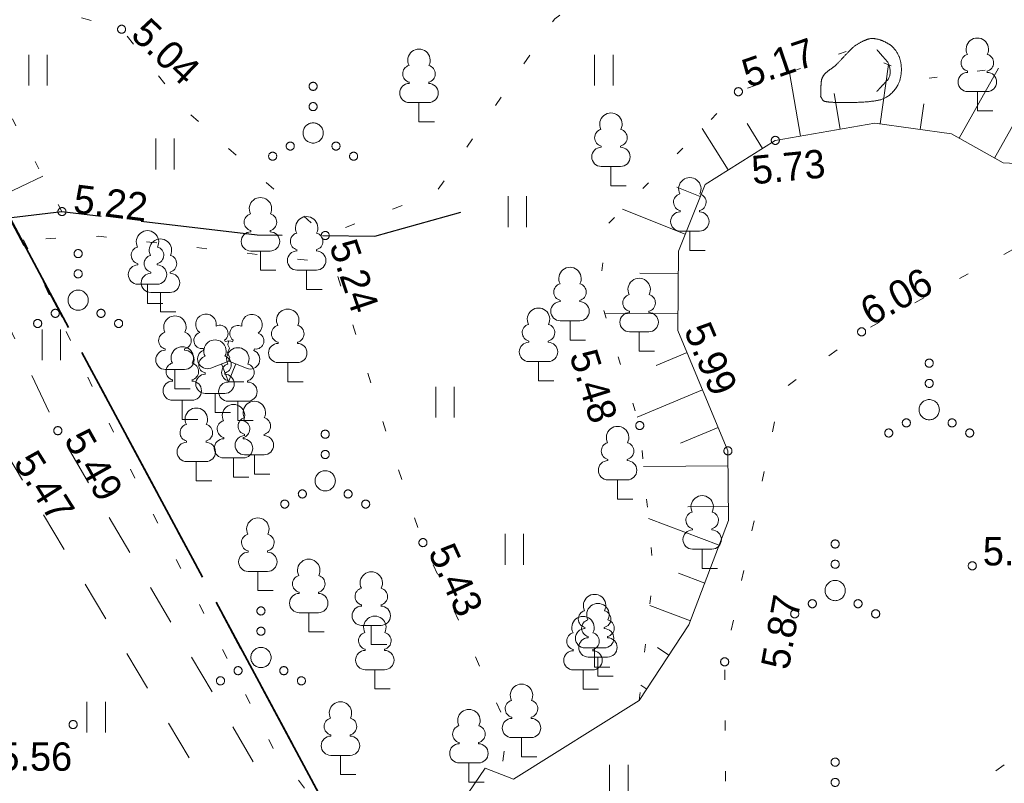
# Model space of a CAD drawing. Header units: metres. Extents: x 538891 to 1080079, y 6588829 to 13178720.
# Tile 180 of 256: x 539920 to 539945, y 6589051 to 6589070. Entities that reach past the tile are written whole.
import ezdxf

# ---------------------------------------------------------------- set-up
doc = ezdxf.new("R2010")
doc.units = ezdxf.units.M
doc.header["$LTSCALE"] = 0.4
for name, pattern in [('ASFBET', [3.125, 1.875, -1.25]), ('KATASTRIPIIR', [17.5, 10, -2.5, 2.5, -2.5]), ('KOLVIK', [3.125, 0.625, -2.5]), ('KRUUSKILL', [5, 2.5, -2.5]), ('NOLVAALL', [3, 0.5, -2.5]), ('TEERADA', [11.25, 8.75, -2.5])]:
    doc.linetypes.add(name, pattern=pattern)
doc.layers.add('GEO', color=7, linetype='Continuous')
doc.styles.add('HK Explorer Book', font='txt')

# ---------------------------------------------------------------- blocks, each defined once
blk = doc.blocks.new('KIVISU')
at = {"color": 7, "linetype": 'Continuous', "lineweight": 9}
blk.add_open_spline([(-2.05, -1.07), (-2.04, -0.87), (-2.034, -0.47), (-1.995, -0.14), (-1.744, 0.155), (-1.381, 0.395), (-1.105, 0.683), (-0.736, 1.068), (-0.39, 1.425), (0.02, 1.657), (0.409, 1.811), (0.824, 1.76), (1.207, 1.596), (1.532, 1.378), (1.828, 0.953), (1.94, 0.497), (1.94, 0.024), (1.818, -0.466), (1.439, -0.957), (1.01, -1.228), (0.42, -1.323), (-0.239, -1.363), (-0.825, -1.375), (-1.335, -1.368), (-1.691, -1.343), (-1.92, -1.298), (-2.002, -1.153), (-2.05, -1.07)], degree=2, knots=[0, 0, 0, 0.037944, 0.075889, 0.113833, 0.151778, 0.189722, 0.227667, 0.265611, 0.303555, 0.3415, 0.379444, 0.417389, 0.455333, 0.493278, 0.531222, 0.569166, 0.607111, 0.645055, 0.683, 0.720944, 0.758888, 0.796833, 0.834777, 0.872722, 0.910666, 0.948611, 1, 1, 1], dxfattribs=at)
blk.add_open_spline([(0.73, 1.24), (0.846, 1.104), (1.084, 0.836), (1.358, 0.515), (1.403, -0.091), (1.111, -0.411), (0.851, -0.691), (0.72, -0.83)], degree=2, dxfattribs=at)
blk = doc.blocks.new('LEHTP1')
at = {"color": 252, "linetype": 'Continuous', "lineweight": 9, "true_color": 0x888888}
for p, q in [((-0.48, 1.96), (-0.48, 1.9)), ((0.48, 1.96), (0.48, 1.9)), ((0.48, 0.95), (-0.48, 0.95)), ((0, 0), (0, 0.95)), ((0.76, 0), (0, 0))]:
    blk.add_line(p, q, dxfattribs=at)
for centre, radius, start, end in [((0, 3.04), 0.554, 332.5799, 207.4201), ((-0.38, 2.375), 0.425, 105.2441, 257.079), ((0.38, 2.375), 0.425, 282.921, 74.7559), ((-0.475, 1.425), 0.475, 90, 270), ((0.475, 1.425), 0.475, 270, 90)]:
    blk.add_arc(centre, radius, start, end, dxfattribs=at)
blk = doc.blocks.new('LEHTP2')
at = {"color": 252, "linetype": 'Continuous', "lineweight": 9, "true_color": 0x888888}
for p, q in [((-0.17, 1.98), (-0.2, 2.05)), ((0.2, 1.97), (0.23, 2.05)), ((-1.23, 1.56), (-1.26, 1.64)), ((1.25, 1.54), (1.28, 1.62)), ((-0.88, 0.67), (0.01, 1.02)), ((0.01, 1.02), (0.89, 0.66)), ((0, 0), (-0.35, 0.88)), ((0, 0), (0.36, 0.88)), ((0.76, 0), (0, 0))]:
    blk.add_line(p, q, dxfattribs=at)
at = {"color": 252, "linetype": 'Continuous', "lineweight": 9, "true_color": 0x888888, "flags": 128}
blk.add_lwpolyline([(0.01, 2.01), (-0.03, 1.86), (-0.03, 1.82), (-0.01, 1.76), (0.03, 1.69), (0.04, 1.65), (0.01, 1.58), (-0.04, 1.48), (-0.05, 1.43), (-0.04, 1.4), (-0.02, 1.34), (0.05, 1.22), (0.06, 1.18), (0.05, 1.14), (0.02, 1.07), (0.01, 1.02)], dxfattribs=at)
at = {"color": 252, "linetype": 'Continuous', "lineweight": 9, "true_color": 0x888888}
for centre, radius, start, end in [((-1.114, 2.828), 0.512, 111.5027, 232.5173), ((-1.114, 2.828), 0.512, 350.4856, 111.5002), ((1.158, 2.811), 0.512, 67.6168, 188.6314), ((1.158, 2.811), 0.512, 306.5997, 67.6143), ((-0.429, 2.384), 0.403, 305.1345, 116.705), ((0.465, 2.377), 0.403, 62.412, 233.9825), ((-1.312, 2.036), 0.403, 106.2979, 277.8684), ((0.008, 1.535), 0.475, 66.7655, 111.5015), ((1.344, 2.015), 0.403, 261.2486, 72.8191), ((-1.053, 1.117), 0.475, 111.5014, 291.5004), ((1.07, 1.101), 0.475, 247.6166, 67.6155)]:
    blk.add_arc(centre, radius, start, end, dxfattribs=at)
blk = doc.blocks.new('VQSA')
at = {"color": 7, "linetype": 'Continuous', "lineweight": 9, "flags": 128}
for points in [[(0.2, 2.3), (0.199, 2.28), (0.196, 2.261), (0.191, 2.242), (0.185, 2.223), (0.176, 2.206), (0.166, 2.189), (0.155, 2.173), (0.141, 2.159), (0.127, 2.145), (0.111, 2.134), (0.094, 2.124), (0.077, 2.115), (0.058, 2.109), (0.039, 2.104), (0.02, 2.101), (0, 2.1), (-0.02, 2.101), (-0.039, 2.104), (-0.058, 2.109), (-0.077, 2.115), (-0.094, 2.124), (-0.111, 2.134), (-0.127, 2.145), (-0.141, 2.159), (-0.155, 2.173), (-0.166, 2.189), (-0.176, 2.206), (-0.185, 2.223), (-0.191, 2.242), (-0.196, 2.261), (-0.199, 2.28), (-0.2, 2.3), (-0.199, 2.32), (-0.196, 2.339), (-0.191, 2.358), (-0.185, 2.377), (-0.176, 2.394), (-0.166, 2.411), (-0.155, 2.427), (-0.141, 2.441), (-0.127, 2.455), (-0.111, 2.466), (-0.094, 2.476), (-0.077, 2.485), (-0.058, 2.491), (-0.039, 2.496), (-0.02, 2.499), (0, 2.5), (0.02, 2.499), (0.039, 2.496), (0.058, 2.491), (0.077, 2.485), (0.094, 2.476), (0.111, 2.466), (0.127, 2.455), (0.141, 2.441), (0.155, 2.427), (0.166, 2.411), (0.176, 2.394), (0.185, 2.377), (0.191, 2.358), (0.196, 2.339), (0.199, 2.32)], [(0.2, 1.3), (0.199, 1.28), (0.196, 1.261), (0.191, 1.242), (0.185, 1.223), (0.176, 1.206), (0.166, 1.189), (0.155, 1.173), (0.141, 1.159), (0.127, 1.145), (0.111, 1.134), (0.094, 1.124), (0.077, 1.115), (0.058, 1.109), (0.039, 1.104), (0.02, 1.101), (0, 1.1), (-0.02, 1.101), (-0.039, 1.104), (-0.058, 1.109), (-0.077, 1.115), (-0.094, 1.124), (-0.111, 1.134), (-0.127, 1.145), (-0.141, 1.159), (-0.155, 1.173), (-0.166, 1.189), (-0.176, 1.206), (-0.185, 1.223), (-0.191, 1.242), (-0.196, 1.261), (-0.199, 1.28), (-0.2, 1.3), (-0.199, 1.32), (-0.196, 1.339), (-0.191, 1.358), (-0.185, 1.377), (-0.176, 1.394), (-0.166, 1.411), (-0.155, 1.427), (-0.141, 1.441), (-0.127, 1.455), (-0.111, 1.466), (-0.094, 1.476), (-0.077, 1.485), (-0.058, 1.491), (-0.039, 1.496), (-0.02, 1.499), (0, 1.5), (0.02, 1.499), (0.039, 1.496), (0.058, 1.491), (0.077, 1.485), (0.094, 1.476), (0.111, 1.466), (0.127, 1.455), (0.141, 1.441), (0.155, 1.427), (0.166, 1.411), (0.176, 1.394), (0.185, 1.377), (0.191, 1.358), (0.196, 1.339), (0.199, 1.32)], [(0.5, 0), (0.498, -0.049), (0.49, -0.098), (0.478, -0.145), (0.462, -0.191), (0.441, -0.236), (0.416, -0.278), (0.387, -0.317), (0.354, -0.354), (0.317, -0.387), (0.278, -0.416), (0.236, -0.441), (0.191, -0.462), (0.145, -0.478), (0.098, -0.49), (0.049, -0.498), (0, -0.5), (-0.049, -0.498), (-0.098, -0.49), (-0.145, -0.478), (-0.191, -0.462), (-0.236, -0.441), (-0.278, -0.416), (-0.317, -0.387), (-0.354, -0.354), (-0.387, -0.317), (-0.416, -0.278), (-0.441, -0.236), (-0.462, -0.191), (-0.478, -0.145), (-0.49, -0.098), (-0.498, -0.049), (-0.5, 0), (-0.498, 0.049), (-0.49, 0.098), (-0.478, 0.145), (-0.462, 0.191), (-0.441, 0.236), (-0.416, 0.278), (-0.387, 0.317), (-0.354, 0.354), (-0.317, 0.387), (-0.278, 0.416), (-0.236, 0.441), (-0.191, 0.462), (-0.145, 0.478), (-0.098, 0.49), (-0.049, 0.498), (0, 0.5), (0.049, 0.498), (0.098, 0.49), (0.145, 0.478), (0.191, 0.462), (0.236, 0.441), (0.278, 0.416), (0.317, 0.387), (0.354, 0.354), (0.387, 0.317), (0.416, 0.278), (0.441, 0.236), (0.462, 0.191), (0.478, 0.145), (0.49, 0.098), (0.498, 0.049)], [(-0.93, -0.65), (-0.931, -0.67), (-0.934, -0.689), (-0.939, -0.708), (-0.945, -0.727), (-0.954, -0.744), (-0.964, -0.761), (-0.975, -0.777), (-0.989, -0.791), (-1.003, -0.805), (-1.019, -0.816), (-1.036, -0.826), (-1.053, -0.835), (-1.072, -0.841), (-1.091, -0.846), (-1.11, -0.849), (-1.13, -0.85), (-1.15, -0.849), (-1.169, -0.846), (-1.188, -0.841), (-1.207, -0.835), (-1.224, -0.826), (-1.241, -0.816), (-1.257, -0.805), (-1.271, -0.791), (-1.285, -0.777), (-1.296, -0.761), (-1.306, -0.744), (-1.315, -0.727), (-1.321, -0.708), (-1.326, -0.689), (-1.329, -0.67), (-1.33, -0.65), (-1.329, -0.63), (-1.326, -0.611), (-1.321, -0.592), (-1.315, -0.573), (-1.306, -0.556), (-1.296, -0.539), (-1.285, -0.523), (-1.271, -0.509), (-1.257, -0.495), (-1.241, -0.484), (-1.224, -0.474), (-1.207, -0.465), (-1.188, -0.459), (-1.169, -0.454), (-1.15, -0.451), (-1.13, -0.45), (-1.11, -0.451), (-1.091, -0.454), (-1.072, -0.459), (-1.053, -0.465), (-1.036, -0.474), (-1.019, -0.484), (-1.003, -0.495), (-0.989, -0.509), (-0.975, -0.523), (-0.964, -0.539), (-0.954, -0.556), (-0.945, -0.573), (-0.939, -0.592), (-0.934, -0.611), (-0.931, -0.63)], [(1.33, -0.65), (1.329, -0.67), (1.326, -0.689), (1.321, -0.708), (1.315, -0.727), (1.306, -0.744), (1.296, -0.761), (1.285, -0.777), (1.271, -0.791), (1.257, -0.805), (1.241, -0.816), (1.224, -0.826), (1.207, -0.835), (1.188, -0.841), (1.169, -0.846), (1.15, -0.849), (1.13, -0.85), (1.11, -0.849), (1.091, -0.846), (1.072, -0.841), (1.053, -0.835), (1.036, -0.826), (1.019, -0.816), (1.003, -0.805), (0.989, -0.791), (0.975, -0.777), (0.964, -0.761), (0.954, -0.744), (0.945, -0.727), (0.939, -0.708), (0.934, -0.689), (0.931, -0.67), (0.93, -0.65), (0.931, -0.63), (0.934, -0.611), (0.939, -0.592), (0.945, -0.573), (0.954, -0.556), (0.964, -0.539), (0.975, -0.523), (0.989, -0.509), (1.003, -0.495), (1.019, -0.484), (1.036, -0.474), (1.053, -0.465), (1.072, -0.459), (1.091, -0.454), (1.11, -0.451), (1.13, -0.45), (1.15, -0.451), (1.169, -0.454), (1.188, -0.459), (1.207, -0.465), (1.224, -0.474), (1.241, -0.484), (1.257, -0.495), (1.271, -0.509), (1.285, -0.523), (1.296, -0.539), (1.306, -0.556), (1.315, -0.573), (1.321, -0.592), (1.326, -0.611), (1.329, -0.63)], [(-1.8, -1.15), (-1.801, -1.17), (-1.804, -1.189), (-1.809, -1.208), (-1.815, -1.227), (-1.824, -1.244), (-1.834, -1.261), (-1.845, -1.277), (-1.859, -1.291), (-1.873, -1.305), (-1.889, -1.316), (-1.906, -1.326), (-1.923, -1.335), (-1.942, -1.341), (-1.961, -1.346), (-1.98, -1.349), (-2, -1.35), (-2.02, -1.349), (-2.039, -1.346), (-2.058, -1.341), (-2.077, -1.335), (-2.094, -1.326), (-2.111, -1.316), (-2.127, -1.305), (-2.141, -1.291), (-2.155, -1.277), (-2.166, -1.261), (-2.176, -1.244), (-2.185, -1.227), (-2.191, -1.208), (-2.196, -1.189), (-2.199, -1.17), (-2.2, -1.15), (-2.199, -1.13), (-2.196, -1.111), (-2.191, -1.092), (-2.185, -1.073), (-2.176, -1.056), (-2.166, -1.039), (-2.155, -1.023), (-2.141, -1.009), (-2.127, -0.995), (-2.111, -0.984), (-2.094, -0.974), (-2.077, -0.965), (-2.058, -0.959), (-2.039, -0.954), (-2.02, -0.951), (-2, -0.95), (-1.98, -0.951), (-1.961, -0.954), (-1.942, -0.959), (-1.923, -0.965), (-1.906, -0.974), (-1.889, -0.984), (-1.873, -0.995), (-1.859, -1.009), (-1.845, -1.023), (-1.834, -1.039), (-1.824, -1.056), (-1.815, -1.073), (-1.809, -1.092), (-1.804, -1.111), (-1.801, -1.13)], [(2.2, -1.15), (2.199, -1.17), (2.196, -1.189), (2.191, -1.208), (2.185, -1.227), (2.176, -1.244), (2.166, -1.261), (2.155, -1.277), (2.141, -1.291), (2.127, -1.305), (2.111, -1.316), (2.094, -1.326), (2.077, -1.335), (2.058, -1.341), (2.039, -1.346), (2.02, -1.349), (2, -1.35), (1.98, -1.349), (1.961, -1.346), (1.942, -1.341), (1.923, -1.335), (1.906, -1.326), (1.889, -1.316), (1.873, -1.305), (1.859, -1.291), (1.845, -1.277), (1.834, -1.261), (1.824, -1.244), (1.815, -1.227), (1.809, -1.208), (1.804, -1.189), (1.801, -1.17), (1.8, -1.15), (1.801, -1.13), (1.804, -1.111), (1.809, -1.092), (1.815, -1.073), (1.824, -1.056), (1.834, -1.039), (1.845, -1.023), (1.859, -1.009), (1.873, -0.995), (1.889, -0.984), (1.906, -0.974), (1.923, -0.965), (1.942, -0.959), (1.961, -0.954), (1.98, -0.951), (2, -0.95), (2.02, -0.951), (2.039, -0.954), (2.058, -0.959), (2.077, -0.965), (2.094, -0.974), (2.111, -0.984), (2.127, -0.995), (2.141, -1.009), (2.155, -1.023), (2.166, -1.039), (2.176, -1.056), (2.185, -1.073), (2.191, -1.092), (2.196, -1.111), (2.199, -1.13)]]:
    blk.add_lwpolyline(points, close=True, dxfattribs=at)
blk = doc.blocks.new('HEIN')
at = {"color": 7, "linetype": 'Continuous', "lineweight": 9}
for p, q in [((-0.455, 0.761), (-0.455, -0.761)), ((0.455, 0.761), (0.455, -0.761))]:
    blk.add_line(p, q, dxfattribs=at)

msp = doc.modelspace()

# ---------------------------------------------------------------- linework, layer by layer
at = {"layer": 'GEO', "color": 8, "linetype": 'Continuous', "lineweight": 9, "true_color": 0x7d7d7d}
for p, q in [((539941.4892, 6589067.1249), (539941.6962, 6589068.5851)), ((539943.4435, 6589066.7676), (539944.4137, 6589068.4972)), ((539939.5183, 6589066.8219), (539939.2455, 6589068.3872)), ((539940.5034, 6589066.9935), (539940.351, 6589067.8686)), ((539942.4793, 6589066.9845), (539942.5683, 6589067.6123)), ((539944.3157, 6589066.2784), (539945.1041, 6589067.6838)), ((539938.5845, 6589066.5164), (539938.1995, 6589067.1292)), ((539937.7378, 6589065.9844), (539937.093, 6589067.0106)), ((539918.6845, 6589064.83), (539920.8028, 6589065.827)), ((539937.0438, 6589065.325), (539936.4654, 6589065.5565)), ((539936.6721, 6589064.3966), (539935.1253, 6589065.0158)), ((539936.5003, 6589063.429), (539935.5533, 6589063.4354)), ((539936.4935, 6589062.429), (539934.681, 6589062.4414)), ((539936.7189, 6589061.4746), (539935.9516, 6589061.1556)), ((539937.1028, 6589060.5512), (539935.4846, 6589059.8785)), ((539937.4866, 6589059.6278), (539936.556, 6589059.2409)), ((539937.7307, 6589058.6759), (539935.6433, 6589058.6609)), ((539937.7379, 6589057.676), (539936.7372, 6589057.6688)), ((539937.509, 6589056.7184), (539935.7626, 6589057.3812)), ((539937.1542, 6589055.7835), (539936.51, 6589056.0279)), ((539936.7994, 6589054.8485), (539935.7966, 6589055.2291)), ((539936.2708, 6589054.0023), (539935.9865, 6589054.1891)), ((539935.7217, 6589053.1666), (539935.5787, 6589053.2605))]:
    msp.add_line(p, q, dxfattribs=at)
at = {"layer": 'GEO', "color": 35, "linetype": 'KATASTRIPIIR', "lineweight": 35, "true_color": 0xb1703a, "flags": 128}
for points in [[(539909.52, 6589298.37), (539963.84, 6589287.14), (540025.24, 6589164.24), (540045.59, 6589125.76), (540065.9, 6589087.26), (540023.2, 6589062.87), (539981.09, 6589035.92), (539947.18, 6589014.22), (539893.01, 6589114.94), (539881.52, 6589108.74), (539808.69, 6589244.05), (539909.52, 6589298.37)], [(539893.01, 6589114.94), (539947.18, 6589014.22), (539936.27, 6589007.24), (539887.49, 6589097.77), (539881.52, 6589108.74), (539893.01, 6589114.94)]]:
    msp.add_lwpolyline(points, dxfattribs=at)
at = {"layer": 'GEO', "color": 8, "linetype": 'KRUUSKILL', "lineweight": 9, "true_color": 0x7d7d7d, "flags": 128}
for points in [[(540011.3613, 6589041.2888), (539999.483, 6589044.037), (539990.951, 6589046.294), (539987.7943, 6589047.9069), (539986.231, 6589049.936), (539984.1061, 6589052.6793), (539981.225, 6589055.25), (539977.2641, 6589058.022), (539974.211, 6589059.138), (539971.788, 6589059.12), (539966.203, 6589057.671), (539961.8283, 6589055.5089), (539959.112, 6589053.188), (539955.9635, 6589050.8433), (539953.982, 6589048.674), (539950.608, 6589044.52), (539948.3182, 6589041.5698), (539946.862, 6589038.507), (539945.0154, 6589034.422), (539944.316, 6589029.874), (539944.073, 6589029.1858), (539943.744, 6589028.809), (539940.711, 6589030.749), (539937.954, 6589032.915), (539936.298, 6589034.783), (539933.6106, 6589038.5593), (539931.528, 6589042.727), (539930.229, 6589044.808), (539927.706, 6589048.698), (539926.029, 6589051.324), (539921.171, 6589059.547), (539916.928, 6589068.562), (539912.006, 6589078.713), (539910.547, 6589081.751), (539907.786, 6589087.655), (539906.536, 6589090.686), (539903.496, 6589097.44), (539902.5, 6589099.896), (539902.2698, 6589101.4471), (539902.613, 6589102.535), (539904.397, 6589103.623), (539913.397, 6589109.076), (539921.385, 6589113.409), (539927.653, 6589116.602), (539936.873, 6589121.343), (539945.3, 6589125.43), (539954.952, 6589130.091), (539964.519, 6589135.032), (539971.392, 6589138.321), (539984.191, 6589145.409), (539995.965, 6589151.917), (540000.519, 6589154.727), (540005.726, 6589157.923), (540013.561, 6589161.983), (540015.7022, 6589162.6155), (540018.399, 6589162.651), (540019.6998, 6589162.2786), (540020.831, 6589161.601), (540022.5567, 6589160.4756), (540023.816, 6589158.665), (540029.352, 6589149.619), (540035.451, 6589138.052), (540041.461, 6589127.083), (540046.1, 6589117.906), (540051.276, 6589107.053), (540054.675, 6589098.684), (540060.3216, 6589088.8694)], [(539911.055, 6589034.908), (539919.845, 6589031.584), (539931.692, 6589026.662), (539936.9278, 6589024.7374), (539937.2322, 6589028.5225), (539936.169, 6589031.608), (539935.118, 6589033.782), (539932.3684, 6589038.0109), (539930.466, 6589042.276), (539928.989, 6589044.558), (539926.779, 6589047.869), (539924.871, 6589050.718), (539919.911, 6589058.973), (539915.57, 6589067.785), (539911.294, 6589076.137), (539909.515, 6589080.05), (539906.641, 6589086.548), (539901.934, 6589095.814), (539900.097, 6589098.561), (539899.1026, 6589099.3539), (539897.999, 6589099.756), (539895.876, 6589099.775), (539895.3563, 6589099.7939), (539893.451, 6589098.987), (539890.937, 6589097.799), (539883.419, 6589093.898), (539874.4329, 6589089.31)]]:
    msp.add_lwpolyline(points, dxfattribs=at)
at = {"layer": 'GEO', "color": 252, "linetype": 'KOLVIK', "lineweight": 9, "true_color": 0x888888, "flags": 128}
for points in [[(539956.1391, 6589088.2302), (539950.4473, 6589090.7461), (539949.332, 6589091.831), (539946.8688, 6589093.5061), (539945.8449, 6589094.3183), (539944.019, 6589096.693), (539940.9914, 6589096.2374), (539938.763, 6589094.715), (539937.6755, 6589092.5442), (539937.034, 6589089.638), (539934.805, 6589085.693), (539933.733, 6589084.97), (539934.709, 6589083.655), (539934.6263, 6589080.9514), (539932.771, 6589078.655), (539930.5277, 6589079.606), (539930.13, 6589085.956), (539930.5539, 6589088.5977), (539930.189, 6589090.861), (539928.6874, 6589091.2184), (539926.323, 6589091.085), (539925.818, 6589090.3639), (539925.615, 6589088.825), (539925.691, 6589084.5184), (539924.3254, 6589079.2369), (539921.907, 6589077.27), (539921.902, 6589079.713), (539921.24, 6589081.722), (539919.731, 6589086.06), (539918.603, 6589084.649), (539916.9518, 6589082.7847), (539916.227, 6589078.615), (539917.073, 6589075.993), (539916.7935, 6589074.5927), (539917.2031, 6589071.0518), (539922.746, 6589069.458), (539924.313, 6589067.4789), (539927.778, 6589064.365), (539930.516, 6589065.431), (539933.448, 6589069.719), (539934.158, 6589070.228), (539935.696, 6589072.738), (539935.922, 6589073.914), (539943.417, 6589076.191), (539945.514, 6589080.361), (539950.2382, 6589079.4663)], [(539953.483, 6589060.726), (539952.581, 6589057.002), (539949.514, 6589054.22), (539946.027, 6589052.386), (539942.819, 6589050.012), (539939.566, 6589047.644), (539937.6738, 6589050.4645), (539937.648, 6589053.838), (539939.043, 6589060.537), (539941.031, 6589061.986), (539946.251, 6589064.829)], [(539920.322, 6589064.262), (539920.322, 6589064.262), (539923.141, 6589058.229), (539926.497, 6589051.694), (539930.023, 6589047.234), (539931.8199, 6589048.0857), (539932.264, 6589052.272), (539930.192, 6589056.782), (539929.283, 6589059.501), (539927.9896, 6589063.6813), (539922.1816, 6589064.3458), (539920.322, 6589064.262)]]:
    msp.add_lwpolyline(points, dxfattribs=at)
at = {"layer": 'GEO', "color": 8, "linetype": 'NOLVAALL', "lineweight": 9, "true_color": 0x7d7d7d, "flags": 128}
for points in [[(539921.272, 6589064.956), (539920.157, 6589067.026), (539913.564, 6589080.659), (539911.815, 6589083.689), (539910.913, 6589084.7), (539908.2307, 6589086.704)], [(539935.5373, 6589052.8859), (539935.887, 6589056.046), (539935.549, 6589059.673), (539934.5393, 6589062.8933), (539934.7527, 6589064.638), (539937.986, 6589067.916), (539940.7599, 6589068.9537), (539942.596, 6589068.231), (539945.546, 6589068.663), (539947.1461, 6589070.6323), (539949.231, 6589071.696), (539951.4917, 6589073.1842), (539954.0447, 6589075.1501), (539955.536, 6589076.39), (539957.4519, 6589076.4971), (539959.7936, 6589075.0674), (539962.0831, 6589073.1956), (539964.2166, 6589072.7017), (539966.8184, 6589073.7156), (539968.2131, 6589075.5401), (539970.0041, 6589076.3746), (539974.1149, 6589076.6085), (539978.5119, 6589076.5565), (539980.627, 6589075.325), (539984.7615, 6589071.5839), (539988.108, 6589069.514), (539992.446, 6589068.761), (539998.877, 6589067.657), (540000.4958, 6589065.8467), (540001.004, 6589062.615), (540001.004, 6589062.615), (540002.072, 6589056.518), (540003.727, 6589055.839), (540010.244, 6589057.486), (540013.522, 6589057.791)]]:
    msp.add_lwpolyline(points, dxfattribs=at)
at = {"layer": 'GEO', "color": 8, "linetype": 'Continuous', "lineweight": 9, "true_color": 0x7d7d7d, "flags": 128}
for points in [[(539922.846, 6589069.458), (539922.8455, 6589069.4482), (539922.8441, 6589069.4385), (539922.8417, 6589069.429), (539922.8384, 6589069.4197), (539922.8342, 6589069.4109), (539922.8291, 6589069.4024), (539922.8233, 6589069.3946), (539922.8167, 6589069.3873), (539922.8094, 6589069.3807), (539922.8016, 6589069.3749), (539922.7931, 6589069.3698), (539922.7843, 6589069.3656), (539922.775, 6589069.3623), (539922.7655, 6589069.3599), (539922.7558, 6589069.3585), (539922.746, 6589069.358), (539922.7362, 6589069.3585), (539922.7265, 6589069.3599), (539922.717, 6589069.3623), (539922.7077, 6589069.3656), (539922.6989, 6589069.3698), (539922.6904, 6589069.3749), (539922.6826, 6589069.3807), (539922.6753, 6589069.3873), (539922.6687, 6589069.3946), (539922.6629, 6589069.4024), (539922.6578, 6589069.4109), (539922.6536, 6589069.4197), (539922.6503, 6589069.429), (539922.6479, 6589069.4385), (539922.6465, 6589069.4482), (539922.646, 6589069.458), (539922.6465, 6589069.4678), (539922.6479, 6589069.4775), (539922.6503, 6589069.487), (539922.6536, 6589069.4963), (539922.6578, 6589069.5051), (539922.6629, 6589069.5136), (539922.6687, 6589069.5214), (539922.6753, 6589069.5287), (539922.6826, 6589069.5353), (539922.6904, 6589069.5411), (539922.6989, 6589069.5462), (539922.7077, 6589069.5504), (539922.717, 6589069.5537), (539922.7265, 6589069.5561), (539922.7362, 6589069.5575), (539922.746, 6589069.558), (539922.7558, 6589069.5575), (539922.7655, 6589069.5561), (539922.775, 6589069.5537), (539922.7843, 6589069.5504), (539922.7931, 6589069.5462), (539922.8016, 6589069.5411), (539922.8094, 6589069.5353), (539922.8167, 6589069.5287), (539922.8233, 6589069.5214), (539922.8291, 6589069.5136), (539922.8342, 6589069.5051), (539922.8384, 6589069.4963), (539922.8417, 6589069.487), (539922.8441, 6589069.4775), (539922.8455, 6589069.4678)], [(539938.086, 6589067.916), (539938.0855, 6589067.9062), (539938.0841, 6589067.8965), (539938.0817, 6589067.887), (539938.0784, 6589067.8777), (539938.0742, 6589067.8689), (539938.0691, 6589067.8604), (539938.0633, 6589067.8526), (539938.0567, 6589067.8453), (539938.0494, 6589067.8387), (539938.0416, 6589067.8329), (539938.0331, 6589067.8278), (539938.0243, 6589067.8236), (539938.015, 6589067.8203), (539938.0055, 6589067.8179), (539937.9958, 6589067.8165), (539937.986, 6589067.816), (539937.9762, 6589067.8165), (539937.9665, 6589067.8179), (539937.957, 6589067.8203), (539937.9477, 6589067.8236), (539937.9389, 6589067.8278), (539937.9304, 6589067.8329), (539937.9226, 6589067.8387), (539937.9153, 6589067.8453), (539937.9087, 6589067.8526), (539937.9029, 6589067.8604), (539937.8978, 6589067.8689), (539937.8936, 6589067.8777), (539937.8903, 6589067.887), (539937.8879, 6589067.8965), (539937.8865, 6589067.9062), (539937.886, 6589067.916), (539937.8865, 6589067.9258), (539937.8879, 6589067.9355), (539937.8903, 6589067.945), (539937.8936, 6589067.9543), (539937.8978, 6589067.9631), (539937.9029, 6589067.9716), (539937.9087, 6589067.9794), (539937.9153, 6589067.9867), (539937.9226, 6589067.9933), (539937.9304, 6589067.9991), (539937.9389, 6589068.0042), (539937.9477, 6589068.0084), (539937.957, 6589068.0117), (539937.9665, 6589068.0141), (539937.9762, 6589068.0155), (539937.986, 6589068.016), (539937.9958, 6589068.0155), (539938.0055, 6589068.0141), (539938.015, 6589068.0117), (539938.0243, 6589068.0084), (539938.0331, 6589068.0042), (539938.0416, 6589067.9991), (539938.0494, 6589067.9933), (539938.0567, 6589067.9867), (539938.0633, 6589067.9794), (539938.0691, 6589067.9716), (539938.0742, 6589067.9631), (539938.0784, 6589067.9543), (539938.0817, 6589067.945), (539938.0841, 6589067.9355), (539938.0855, 6589067.9258)], [(539938.999, 6589066.714), (539938.9985, 6589066.7042), (539938.9971, 6589066.6945), (539938.9947, 6589066.685), (539938.9914, 6589066.6757), (539938.9872, 6589066.6669), (539938.9821, 6589066.6584), (539938.9763, 6589066.6506), (539938.9697, 6589066.6433), (539938.9624, 6589066.6367), (539938.9546, 6589066.6309), (539938.9461, 6589066.6258), (539938.9373, 6589066.6216), (539938.928, 6589066.6183), (539938.9185, 6589066.6159), (539938.9088, 6589066.6145), (539938.899, 6589066.614), (539938.8892, 6589066.6145), (539938.8795, 6589066.6159), (539938.87, 6589066.6183), (539938.8607, 6589066.6216), (539938.8519, 6589066.6258), (539938.8434, 6589066.6309), (539938.8356, 6589066.6367), (539938.8283, 6589066.6433), (539938.8217, 6589066.6506), (539938.8159, 6589066.6584), (539938.8108, 6589066.6669), (539938.8066, 6589066.6757), (539938.8033, 6589066.685), (539938.8009, 6589066.6945), (539938.7995, 6589066.7042), (539938.799, 6589066.714), (539938.7995, 6589066.7238), (539938.8009, 6589066.7335), (539938.8033, 6589066.743), (539938.8066, 6589066.7523), (539938.8108, 6589066.7611), (539938.8159, 6589066.7696), (539938.8217, 6589066.7774), (539938.8283, 6589066.7847), (539938.8356, 6589066.7913), (539938.8434, 6589066.7971), (539938.8519, 6589066.8022), (539938.8607, 6589066.8064), (539938.87, 6589066.8097), (539938.8795, 6589066.8121), (539938.8892, 6589066.8135), (539938.899, 6589066.814), (539938.9088, 6589066.8135), (539938.9185, 6589066.8121), (539938.928, 6589066.8097), (539938.9373, 6589066.8064), (539938.9461, 6589066.8022), (539938.9546, 6589066.7971), (539938.9624, 6589066.7913), (539938.9697, 6589066.7847), (539938.9763, 6589066.7774), (539938.9821, 6589066.7696), (539938.9872, 6589066.7611), (539938.9914, 6589066.7523), (539938.9947, 6589066.743), (539938.9971, 6589066.7335), (539938.9985, 6589066.7238)], [(539921.372, 6589064.956), (539921.3715, 6589064.9462), (539921.3701, 6589064.9365), (539921.3677, 6589064.927), (539921.3644, 6589064.9177), (539921.3602, 6589064.9089), (539921.3551, 6589064.9004), (539921.3493, 6589064.8926), (539921.3427, 6589064.8853), (539921.3354, 6589064.8787), (539921.3276, 6589064.8729), (539921.3191, 6589064.8678), (539921.3103, 6589064.8636), (539921.301, 6589064.8603), (539921.2915, 6589064.8579), (539921.2818, 6589064.8565), (539921.272, 6589064.856), (539921.2622, 6589064.8565), (539921.2525, 6589064.8579), (539921.243, 6589064.8603), (539921.2337, 6589064.8636), (539921.2249, 6589064.8678), (539921.2164, 6589064.8729), (539921.2086, 6589064.8787), (539921.2013, 6589064.8853), (539921.1947, 6589064.8926), (539921.1889, 6589064.9004), (539921.1838, 6589064.9089), (539921.1796, 6589064.9177), (539921.1763, 6589064.927), (539921.1739, 6589064.9365), (539921.1725, 6589064.9462), (539921.172, 6589064.956), (539921.1725, 6589064.9658), (539921.1739, 6589064.9755), (539921.1763, 6589064.985), (539921.1796, 6589064.9943), (539921.1838, 6589065.0031), (539921.1889, 6589065.0116), (539921.1947, 6589065.0194), (539921.2013, 6589065.0267), (539921.2086, 6589065.0333), (539921.2164, 6589065.0391), (539921.2249, 6589065.0442), (539921.2337, 6589065.0484), (539921.243, 6589065.0517), (539921.2525, 6589065.0541), (539921.2622, 6589065.0555), (539921.272, 6589065.056), (539921.2818, 6589065.0555), (539921.2915, 6589065.0541), (539921.301, 6589065.0517), (539921.3103, 6589065.0484), (539921.3191, 6589065.0442), (539921.3276, 6589065.0391), (539921.3354, 6589065.0333), (539921.3427, 6589065.0267), (539921.3493, 6589065.0194), (539921.3551, 6589065.0116), (539921.3602, 6589065.0031), (539921.3644, 6589064.9943), (539921.3677, 6589064.985), (539921.3701, 6589064.9755), (539921.3715, 6589064.9658)], [(539927.878, 6589064.365), (539927.8775, 6589064.3552), (539927.8761, 6589064.3455), (539927.8737, 6589064.336), (539927.8704, 6589064.3267), (539927.8662, 6589064.3179), (539927.8611, 6589064.3094), (539927.8553, 6589064.3016), (539927.8487, 6589064.2943), (539927.8414, 6589064.2877), (539927.8336, 6589064.2819), (539927.8251, 6589064.2768), (539927.8163, 6589064.2726), (539927.807, 6589064.2693), (539927.7975, 6589064.2669), (539927.7878, 6589064.2655), (539927.778, 6589064.265), (539927.7682, 6589064.2655), (539927.7585, 6589064.2669), (539927.749, 6589064.2693), (539927.7397, 6589064.2726), (539927.7309, 6589064.2768), (539927.7224, 6589064.2819), (539927.7146, 6589064.2877), (539927.7073, 6589064.2943), (539927.7007, 6589064.3016), (539927.6949, 6589064.3094), (539927.6898, 6589064.3179), (539927.6856, 6589064.3267), (539927.6823, 6589064.336), (539927.6799, 6589064.3455), (539927.6785, 6589064.3552), (539927.678, 6589064.365), (539927.6785, 6589064.3748), (539927.6799, 6589064.3845), (539927.6823, 6589064.394), (539927.6856, 6589064.4033), (539927.6898, 6589064.4121), (539927.6949, 6589064.4206), (539927.7007, 6589064.4284), (539927.7073, 6589064.4357), (539927.7146, 6589064.4423), (539927.7224, 6589064.4481), (539927.7309, 6589064.4532), (539927.7397, 6589064.4574), (539927.749, 6589064.4607), (539927.7585, 6589064.4631), (539927.7682, 6589064.4645), (539927.778, 6589064.465), (539927.7878, 6589064.4645), (539927.7975, 6589064.4631), (539927.807, 6589064.4607), (539927.8163, 6589064.4574), (539927.8251, 6589064.4532), (539927.8336, 6589064.4481), (539927.8414, 6589064.4423), (539927.8487, 6589064.4357), (539927.8553, 6589064.4284), (539927.8611, 6589064.4206), (539927.8662, 6589064.4121), (539927.8704, 6589064.4033), (539927.8737, 6589064.394), (539927.8761, 6589064.3845), (539927.8775, 6589064.3748)], [(539941.131, 6589061.986), (539941.1305, 6589061.9762), (539941.1291, 6589061.9665), (539941.1267, 6589061.957), (539941.1234, 6589061.9477), (539941.1192, 6589061.9389), (539941.1141, 6589061.9304), (539941.1083, 6589061.9226), (539941.1017, 6589061.9153), (539941.0944, 6589061.9087), (539941.0866, 6589061.9029), (539941.0781, 6589061.8978), (539941.0693, 6589061.8936), (539941.06, 6589061.8903), (539941.0505, 6589061.8879), (539941.0408, 6589061.8865), (539941.031, 6589061.886), (539941.0212, 6589061.8865), (539941.0115, 6589061.8879), (539941.002, 6589061.8903), (539940.9927, 6589061.8936), (539940.9839, 6589061.8978), (539940.9754, 6589061.9029), (539940.9676, 6589061.9087), (539940.9603, 6589061.9153), (539940.9537, 6589061.9226), (539940.9479, 6589061.9304), (539940.9428, 6589061.9389), (539940.9386, 6589061.9477), (539940.9353, 6589061.957), (539940.9329, 6589061.9665), (539940.9315, 6589061.9762), (539940.931, 6589061.986), (539940.9315, 6589061.9958), (539940.9329, 6589062.0055), (539940.9353, 6589062.015), (539940.9386, 6589062.0243), (539940.9428, 6589062.0331), (539940.9479, 6589062.0416), (539940.9537, 6589062.0494), (539940.9603, 6589062.0567), (539940.9676, 6589062.0633), (539940.9754, 6589062.0691), (539940.9839, 6589062.0742), (539940.9927, 6589062.0784), (539941.002, 6589062.0817), (539941.0115, 6589062.0841), (539941.0212, 6589062.0855), (539941.031, 6589062.086), (539941.0408, 6589062.0855), (539941.0505, 6589062.0841), (539941.06, 6589062.0817), (539941.0693, 6589062.0784), (539941.0781, 6589062.0742), (539941.0866, 6589062.0691), (539941.0944, 6589062.0633), (539941.1017, 6589062.0567), (539941.1083, 6589062.0494), (539941.1141, 6589062.0416), (539941.1192, 6589062.0331), (539941.1234, 6589062.0243), (539941.1267, 6589062.015), (539941.1291, 6589062.0055), (539941.1305, 6589061.9958)], [(539935.649, 6589059.673), (539935.6485, 6589059.6632), (539935.6471, 6589059.6535), (539935.6447, 6589059.644), (539935.6414, 6589059.6347), (539935.6372, 6589059.6259), (539935.6321, 6589059.6174), (539935.6263, 6589059.6096), (539935.6197, 6589059.6023), (539935.6124, 6589059.5957), (539935.6046, 6589059.5899), (539935.5961, 6589059.5848), (539935.5873, 6589059.5806), (539935.578, 6589059.5773), (539935.5685, 6589059.5749), (539935.5588, 6589059.5735), (539935.549, 6589059.573), (539935.5392, 6589059.5735), (539935.5295, 6589059.5749), (539935.52, 6589059.5773), (539935.5107, 6589059.5806), (539935.5019, 6589059.5848), (539935.4934, 6589059.5899), (539935.4856, 6589059.5957), (539935.4783, 6589059.6023), (539935.4717, 6589059.6096), (539935.4659, 6589059.6174), (539935.4608, 6589059.6259), (539935.4566, 6589059.6347), (539935.4533, 6589059.644), (539935.4509, 6589059.6535), (539935.4495, 6589059.6632), (539935.449, 6589059.673), (539935.4495, 6589059.6828), (539935.4509, 6589059.6925), (539935.4533, 6589059.702), (539935.4566, 6589059.7113), (539935.4608, 6589059.7201), (539935.4659, 6589059.7286), (539935.4717, 6589059.7364), (539935.4783, 6589059.7437), (539935.4856, 6589059.7503), (539935.4934, 6589059.7561), (539935.5019, 6589059.7612), (539935.5107, 6589059.7654), (539935.52, 6589059.7687), (539935.5295, 6589059.7711), (539935.5392, 6589059.7725), (539935.549, 6589059.773), (539935.5588, 6589059.7725), (539935.5685, 6589059.7711), (539935.578, 6589059.7687), (539935.5873, 6589059.7654), (539935.5961, 6589059.7612), (539935.6046, 6589059.7561), (539935.6124, 6589059.7503), (539935.6197, 6589059.7437), (539935.6263, 6589059.7364), (539935.6321, 6589059.7286), (539935.6372, 6589059.7201), (539935.6414, 6589059.7113), (539935.6447, 6589059.702), (539935.6471, 6589059.6925), (539935.6485, 6589059.6828)], [(539921.271, 6589059.547), (539921.2705, 6589059.5372), (539921.2691, 6589059.5275), (539921.2667, 6589059.518), (539921.2634, 6589059.5087), (539921.2592, 6589059.4999), (539921.2541, 6589059.4914), (539921.2483, 6589059.4836), (539921.2417, 6589059.4763), (539921.2344, 6589059.4697), (539921.2266, 6589059.4639), (539921.2181, 6589059.4588), (539921.2093, 6589059.4546), (539921.2, 6589059.4513), (539921.1905, 6589059.4489), (539921.1808, 6589059.4475), (539921.171, 6589059.447), (539921.1612, 6589059.4475), (539921.1515, 6589059.4489), (539921.142, 6589059.4513), (539921.1327, 6589059.4546), (539921.1239, 6589059.4588), (539921.1154, 6589059.4639), (539921.1076, 6589059.4697), (539921.1003, 6589059.4763), (539921.0937, 6589059.4836), (539921.0879, 6589059.4914), (539921.0828, 6589059.4999), (539921.0786, 6589059.5087), (539921.0753, 6589059.518), (539921.0729, 6589059.5275), (539921.0715, 6589059.5372), (539921.071, 6589059.547), (539921.0715, 6589059.5568), (539921.0729, 6589059.5665), (539921.0753, 6589059.576), (539921.0786, 6589059.5853), (539921.0828, 6589059.5941), (539921.0879, 6589059.6026), (539921.0937, 6589059.6104), (539921.1003, 6589059.6177), (539921.1076, 6589059.6243), (539921.1154, 6589059.6301), (539921.1239, 6589059.6352), (539921.1327, 6589059.6394), (539921.142, 6589059.6427), (539921.1515, 6589059.6451), (539921.1612, 6589059.6465), (539921.171, 6589059.647), (539921.1808, 6589059.6465), (539921.1905, 6589059.6451), (539921.2, 6589059.6427), (539921.2093, 6589059.6394), (539921.2181, 6589059.6352), (539921.2266, 6589059.6301), (539921.2344, 6589059.6243), (539921.2417, 6589059.6177), (539921.2483, 6589059.6104), (539921.2541, 6589059.6026), (539921.2592, 6589059.5941), (539921.2634, 6589059.5853), (539921.2667, 6589059.576), (539921.2691, 6589059.5665), (539921.2705, 6589059.5568)], [(539937.828, 6589059.047), (539937.8275, 6589059.0372), (539937.8261, 6589059.0275), (539937.8237, 6589059.018), (539937.8204, 6589059.0087), (539937.8162, 6589058.9999), (539937.8111, 6589058.9914), (539937.8053, 6589058.9836), (539937.7987, 6589058.9763), (539937.7914, 6589058.9697), (539937.7836, 6589058.9639), (539937.7751, 6589058.9588), (539937.7663, 6589058.9546), (539937.757, 6589058.9513), (539937.7475, 6589058.9489), (539937.7378, 6589058.9475), (539937.728, 6589058.947), (539937.7182, 6589058.9475), (539937.7085, 6589058.9489), (539937.699, 6589058.9513), (539937.6897, 6589058.9546), (539937.6809, 6589058.9588), (539937.6724, 6589058.9639), (539937.6646, 6589058.9697), (539937.6573, 6589058.9763), (539937.6507, 6589058.9836), (539937.6449, 6589058.9914), (539937.6398, 6589058.9999), (539937.6356, 6589059.0087), (539937.6323, 6589059.018), (539937.6299, 6589059.0275), (539937.6285, 6589059.0372), (539937.628, 6589059.047), (539937.6285, 6589059.0568), (539937.6299, 6589059.0665), (539937.6323, 6589059.076), (539937.6356, 6589059.0853), (539937.6398, 6589059.0941), (539937.6449, 6589059.1026), (539937.6507, 6589059.1104), (539937.6573, 6589059.1177), (539937.6646, 6589059.1243), (539937.6724, 6589059.1301), (539937.6809, 6589059.1352), (539937.6897, 6589059.1394), (539937.699, 6589059.1427), (539937.7085, 6589059.1451), (539937.7182, 6589059.1465), (539937.728, 6589059.147), (539937.7378, 6589059.1465), (539937.7475, 6589059.1451), (539937.757, 6589059.1427), (539937.7663, 6589059.1394), (539937.7751, 6589059.1352), (539937.7836, 6589059.1301), (539937.7914, 6589059.1243), (539937.7987, 6589059.1177), (539937.8053, 6589059.1104), (539937.8111, 6589059.1026), (539937.8162, 6589059.0941), (539937.8204, 6589059.0853), (539937.8237, 6589059.076), (539937.8261, 6589059.0665), (539937.8275, 6589059.0568)], [(539930.292, 6589056.782), (539930.2915, 6589056.7722), (539930.2901, 6589056.7625), (539930.2877, 6589056.753), (539930.2844, 6589056.7437), (539930.2802, 6589056.7349), (539930.2751, 6589056.7264), (539930.2693, 6589056.7186), (539930.2627, 6589056.7113), (539930.2554, 6589056.7047), (539930.2476, 6589056.6989), (539930.2391, 6589056.6938), (539930.2303, 6589056.6896), (539930.221, 6589056.6863), (539930.2115, 6589056.6839), (539930.2018, 6589056.6825), (539930.192, 6589056.682), (539930.1822, 6589056.6825), (539930.1725, 6589056.6839), (539930.163, 6589056.6863), (539930.1537, 6589056.6896), (539930.1449, 6589056.6938), (539930.1364, 6589056.6989), (539930.1286, 6589056.7047), (539930.1213, 6589056.7113), (539930.1147, 6589056.7186), (539930.1089, 6589056.7264), (539930.1038, 6589056.7349), (539930.0996, 6589056.7437), (539930.0963, 6589056.753), (539930.0939, 6589056.7625), (539930.0925, 6589056.7722), (539930.092, 6589056.782), (539930.0925, 6589056.7918), (539930.0939, 6589056.8015), (539930.0963, 6589056.811), (539930.0996, 6589056.8203), (539930.1038, 6589056.8291), (539930.1089, 6589056.8376), (539930.1147, 6589056.8454), (539930.1213, 6589056.8527), (539930.1286, 6589056.8593), (539930.1364, 6589056.8651), (539930.1449, 6589056.8702), (539930.1537, 6589056.8744), (539930.163, 6589056.8777), (539930.1725, 6589056.8801), (539930.1822, 6589056.8815), (539930.192, 6589056.882), (539930.2018, 6589056.8815), (539930.2115, 6589056.8801), (539930.221, 6589056.8777), (539930.2303, 6589056.8744), (539930.2391, 6589056.8702), (539930.2476, 6589056.8651), (539930.2554, 6589056.8593), (539930.2627, 6589056.8527), (539930.2693, 6589056.8454), (539930.2751, 6589056.8376), (539930.2802, 6589056.8291), (539930.2844, 6589056.8203), (539930.2877, 6589056.811), (539930.2901, 6589056.8015), (539930.2915, 6589056.7918)], [(539943.866, 6589056.209), (539943.8655, 6589056.1992), (539943.8641, 6589056.1895), (539943.8617, 6589056.18), (539943.8584, 6589056.1707), (539943.8542, 6589056.1619), (539943.8491, 6589056.1534), (539943.8433, 6589056.1456), (539943.8367, 6589056.1383), (539943.8294, 6589056.1317), (539943.8216, 6589056.1259), (539943.8131, 6589056.1208), (539943.8043, 6589056.1166), (539943.795, 6589056.1133), (539943.7855, 6589056.1109), (539943.7758, 6589056.1095), (539943.766, 6589056.109), (539943.7562, 6589056.1095), (539943.7465, 6589056.1109), (539943.737, 6589056.1133), (539943.7277, 6589056.1166), (539943.7189, 6589056.1208), (539943.7104, 6589056.1259), (539943.7026, 6589056.1317), (539943.6953, 6589056.1383), (539943.6887, 6589056.1456), (539943.6829, 6589056.1534), (539943.6778, 6589056.1619), (539943.6736, 6589056.1707), (539943.6703, 6589056.18), (539943.6679, 6589056.1895), (539943.6665, 6589056.1992), (539943.666, 6589056.209), (539943.6665, 6589056.2188), (539943.6679, 6589056.2285), (539943.6703, 6589056.238), (539943.6736, 6589056.2473), (539943.6778, 6589056.2561), (539943.6829, 6589056.2646), (539943.6887, 6589056.2724), (539943.6953, 6589056.2797), (539943.7026, 6589056.2863), (539943.7104, 6589056.2921), (539943.7189, 6589056.2972), (539943.7277, 6589056.3014), (539943.737, 6589056.3047), (539943.7465, 6589056.3071), (539943.7562, 6589056.3085), (539943.766, 6589056.309), (539943.7758, 6589056.3085), (539943.7855, 6589056.3071), (539943.795, 6589056.3047), (539943.8043, 6589056.3014), (539943.8131, 6589056.2972), (539943.8216, 6589056.2921), (539943.8294, 6589056.2863), (539943.8367, 6589056.2797), (539943.8433, 6589056.2724), (539943.8491, 6589056.2646), (539943.8542, 6589056.2561), (539943.8584, 6589056.2473), (539943.8617, 6589056.238), (539943.8641, 6589056.2285), (539943.8655, 6589056.2188)], [(539937.748, 6589053.838), (539937.7475, 6589053.8282), (539937.7461, 6589053.8185), (539937.7437, 6589053.809), (539937.7404, 6589053.7997), (539937.7362, 6589053.7909), (539937.7311, 6589053.7824), (539937.7253, 6589053.7746), (539937.7187, 6589053.7673), (539937.7114, 6589053.7607), (539937.7036, 6589053.7549), (539937.6951, 6589053.7498), (539937.6863, 6589053.7456), (539937.677, 6589053.7423), (539937.6675, 6589053.7399), (539937.6578, 6589053.7385), (539937.648, 6589053.738), (539937.6382, 6589053.7385), (539937.6285, 6589053.7399), (539937.619, 6589053.7423), (539937.6097, 6589053.7456), (539937.6009, 6589053.7498), (539937.5924, 6589053.7549), (539937.5846, 6589053.7607), (539937.5773, 6589053.7673), (539937.5707, 6589053.7746), (539937.5649, 6589053.7824), (539937.5598, 6589053.7909), (539937.5556, 6589053.7997), (539937.5523, 6589053.809), (539937.5499, 6589053.8185), (539937.5485, 6589053.8282), (539937.548, 6589053.838), (539937.5485, 6589053.8478), (539937.5499, 6589053.8575), (539937.5523, 6589053.867), (539937.5556, 6589053.8763), (539937.5598, 6589053.8851), (539937.5649, 6589053.8936), (539937.5707, 6589053.9014), (539937.5773, 6589053.9087), (539937.5846, 6589053.9153), (539937.5924, 6589053.9211), (539937.6009, 6589053.9262), (539937.6097, 6589053.9304), (539937.619, 6589053.9337), (539937.6285, 6589053.9361), (539937.6382, 6589053.9375), (539937.648, 6589053.938), (539937.6578, 6589053.9375), (539937.6675, 6589053.9361), (539937.677, 6589053.9337), (539937.6863, 6589053.9304), (539937.6951, 6589053.9262), (539937.7036, 6589053.9211), (539937.7114, 6589053.9153), (539937.7187, 6589053.9087), (539937.7253, 6589053.9014), (539937.7311, 6589053.8936), (539937.7362, 6589053.8851), (539937.7404, 6589053.8763), (539937.7437, 6589053.867), (539937.7461, 6589053.8575), (539937.7475, 6589053.8478)], [(539921.648, 6589052.29), (539921.6475, 6589052.2802), (539921.6461, 6589052.2705), (539921.6437, 6589052.261), (539921.6404, 6589052.2517), (539921.6362, 6589052.2429), (539921.6311, 6589052.2344), (539921.6253, 6589052.2266), (539921.6187, 6589052.2193), (539921.6114, 6589052.2127), (539921.6036, 6589052.2069), (539921.5951, 6589052.2018), (539921.5863, 6589052.1976), (539921.577, 6589052.1943), (539921.5675, 6589052.1919), (539921.5578, 6589052.1905), (539921.548, 6589052.19), (539921.5382, 6589052.1905), (539921.5285, 6589052.1919), (539921.519, 6589052.1943), (539921.5097, 6589052.1976), (539921.5009, 6589052.2018), (539921.4924, 6589052.2069), (539921.4846, 6589052.2127), (539921.4773, 6589052.2193), (539921.4707, 6589052.2266), (539921.4649, 6589052.2344), (539921.4598, 6589052.2429), (539921.4556, 6589052.2517), (539921.4523, 6589052.261), (539921.4499, 6589052.2705), (539921.4485, 6589052.2802), (539921.448, 6589052.29), (539921.4485, 6589052.2998), (539921.4499, 6589052.3095), (539921.4523, 6589052.319), (539921.4556, 6589052.3283), (539921.4598, 6589052.3371), (539921.4649, 6589052.3456), (539921.4707, 6589052.3534), (539921.4773, 6589052.3607), (539921.4846, 6589052.3673), (539921.4924, 6589052.3731), (539921.5009, 6589052.3782), (539921.5097, 6589052.3824), (539921.519, 6589052.3857), (539921.5285, 6589052.3881), (539921.5382, 6589052.3895), (539921.548, 6589052.39), (539921.5578, 6589052.3895), (539921.5675, 6589052.3881), (539921.577, 6589052.3857), (539921.5863, 6589052.3824), (539921.5951, 6589052.3782), (539921.6036, 6589052.3731), (539921.6114, 6589052.3673), (539921.6187, 6589052.3607), (539921.6253, 6589052.3534), (539921.6311, 6589052.3456), (539921.6362, 6589052.3371), (539921.6404, 6589052.3283), (539921.6437, 6589052.319), (539921.6461, 6589052.3095), (539921.6475, 6589052.2998)]]:
    msp.add_lwpolyline(points, close=True, dxfattribs=at)
msp.add_lwpolyline([(539946.61, 6589066.05), (539944.5278, 6589066.1594), (539943.252, 6589066.875), (539941.3613, 6589067.143), (539938.899, 6589066.714), (539937.1632, 6589065.6233), (539936.504, 6589063.9765), (539936.4907, 6589062.0237), (539937.728, 6589059.047), (539937.7404, 6589057.3282), (539936.762, 6589054.75), (539935.5373, 6589052.8859), (539932.43, 6589050.944)], dxfattribs=at)
at = {"layer": 'GEO', "color": 8, "linetype": 'TEERADA', "lineweight": 25, "true_color": 0x7d7d7d, "flags": 128}
msp.add_lwpolyline([(539918.7649, 6589064.6591), (539921.272, 6589064.956), (539926.0952, 6589064.381), (539929.0069, 6589064.3483), (539931.4921, 6589065.0398)], dxfattribs=at)
at = {"layer": 'GEO', "color": 8, "linetype": 'ASFBET', "lineweight": 9, "true_color": 0x7d7d7d, "flags": 128}
msp.add_lwpolyline([(539931.729, 6589051.21), (539932.43, 6589050.944), (539932.143, 6589050.226), (539931.28, 6589050.553), (539931.729, 6589051.21)], dxfattribs=at)

# ---------------------------------------------------------------- block references
at = {"layer": 'GEO', "color": 8, "true_color": 0x7d7d7d, "xscale": 0.5, "yscale": 0.5, "zscale": 0.5}
for name, p in [('KIVISU', (539941.044, 6589068.333)), ('LEHTP1', (539943.891, 6589067.444)), ('LEHTP1', (539930.094, 6589067.171)), ('HEIN', (539920.6811, 6589068.446)), ('HEIN', (539934.6615, 6589068.446)), ('VQSA', (539927.4786, 6589066.8977)), ('LEHTP1', (539934.837, 6589065.594)), ('HEIN', (539923.8196, 6589066.3792)), ('LEHTP1', (539936.787, 6589063.999)), ('LEHTP1', (539926.177, 6589063.506)), ('HEIN', (539932.5217, 6589064.9538)), ('LEHTP1', (539927.3186, 6589063.0338)), ('LEHTP1', (539923.386, 6589062.688)), ('LEHTP1', (539923.706, 6589062.483)), ('VQSA', (539921.6725, 6589062.7682)), ('LEHTP1', (539933.826, 6589061.783)), ('LEHTP1', (539935.534, 6589061.513)), ('LEHTP1', (539924.064, 6589060.583)), ('LEHTP2', (539925.389, 6589060.756)), ('LEHTP1', (539926.8517, 6589060.7521)), ('LEHTP1', (539933.048, 6589060.778)), ('HEIN', (539921.0088, 6589061.6674)), ('LEHTP1', (539925.054, 6589059.991)), ('LEHTP1', (539924.246, 6589059.821)), ('LEHTP1', (539925.619, 6589059.798)), ('VQSA', (539942.7019, 6589060.0637)), ('HEIN', (539930.7385, 6589060.2501)), ('LEHTP1', (539925.511, 6589058.397)), ('LEHTP1', (539926.026, 6589058.475)), ('LEHTP1', (539924.592, 6589058.309)), ('VQSA', (539927.7776, 6589058.3086)), ('LEHTP1', (539935.001, 6589057.856)), ('LEHTP1', (539937.092, 6589056.145)), ('LEHTP1', (539926.113, 6589055.596)), ('HEIN', (539932.4503, 6589056.6154)), ('VQSA', (539940.378, 6589055.5989)), ('LEHTP1', (539927.371, 6589054.577)), ('LEHTP1', (539928.916, 6589054.264)), ('LEHTP1', (539934.434, 6589053.708)), ('VQSA', (539926.1896, 6589053.945)), ('LEHTP1', (539934.516, 6589053.483)), ('LEHTP1', (539929.004, 6589053.17)), ('LEHTP1', (539934.147, 6589053.164)), ('LEHTP1', (539932.627, 6589051.492)), ('HEIN', (539922.1179, 6589052.472)), ('LEHTP1', (539928.154, 6589051.055)), ('LEHTP1', (539931.328, 6589050.867)), ('VQSA', (539940.378, 6589050.2113)), ('HEIN', (539935.032, 6589050.9149))]:
    msp.add_blockref(name, p, dxfattribs=at)

# ---------------------------------------------------------------- texts
at = {"layer": 'GEO', "color": 8, "true_color": 0x7d7d7d, "char_height": 0.7, "attachment_point": 7, "line_spacing_factor": 0.25, "style": 'HK Explorer Book'}
for s, insert, rotation in [(' 5.04', (539922.746, 6589069.458), 316.34625), (' 5.17', (539937.986, 6589067.916), 18.86518), (' 5.73', (539938.0894, 6589065.5921), 5.51552), (' 5.22', (539921.272, 6589064.956), 352.95089), (' 5.24', (539927.778, 6589064.365), 288.66519), (' 6.06', (539941.031, 6589061.986), 28.55192), (' 5.99', (539936.5186, 6589062.2634), 292.9892), (' 5.48', (539933.7186, 6589061.6612), 287.27888), (' 5.49', (539921.171, 6589059.547), 299.41365), (' 5.47', (539919.911, 6589058.973), 302.26178), (' 5.43', (539930.192, 6589056.782), 294.53615), (' 5.87', (539939.1891, 6589053.3584), 79.78083)]:
    msp.add_mtext(s, dxfattribs=dict(at, insert=insert, rotation=rotation))
for s, insert in [(' 5.82', (539943.766, 6589056.209)), (' 5.56', (539919.4421, 6589051.14))]:
    msp.add_mtext(s, dxfattribs=dict(at, insert=insert))

doc.saveas('drawing.dxf')
